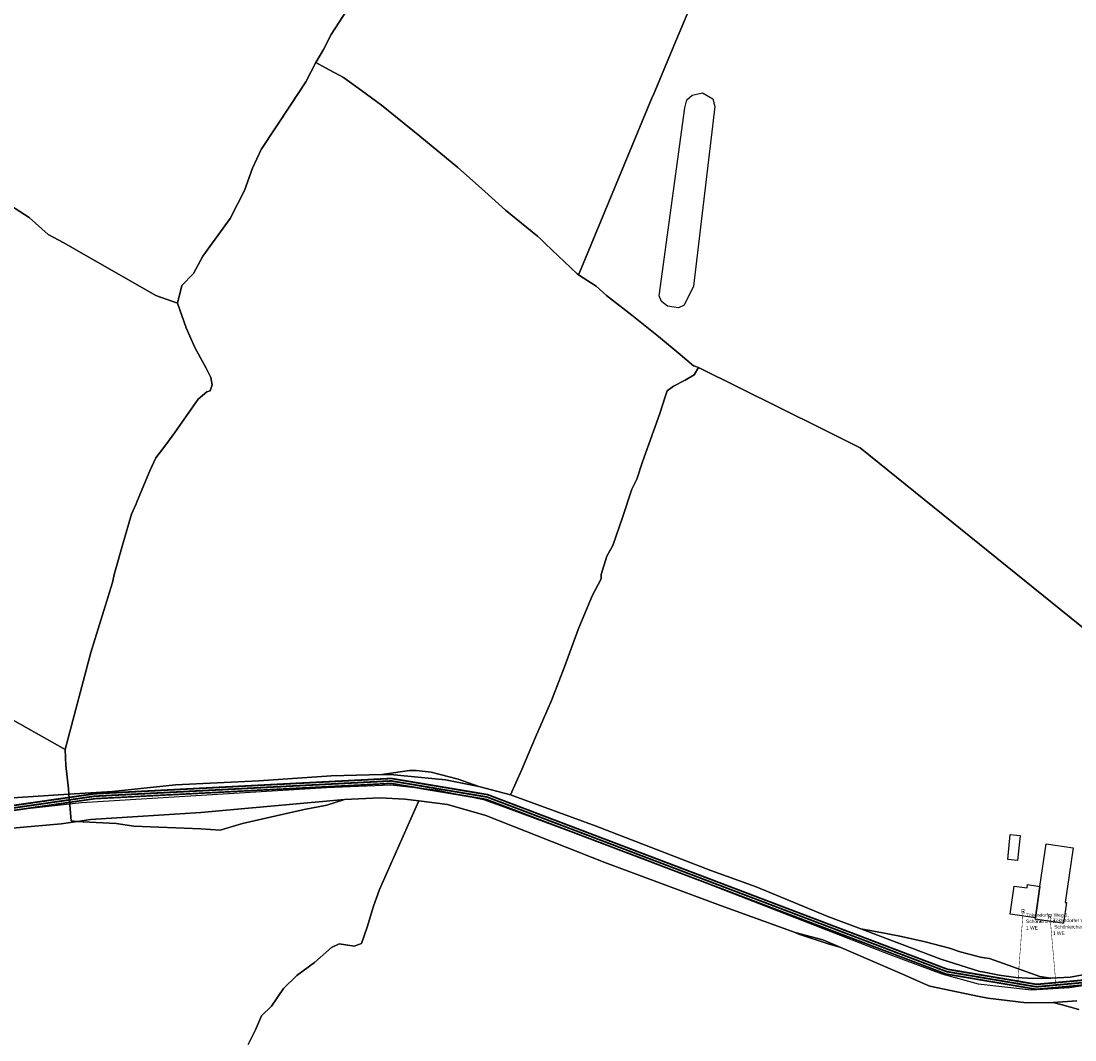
# Model space of a CAD drawing. Extents: x 577960 to 582939, y 6017202 to 6023066.
# Tile 210 of 217: x 581551 to 581980, y 6021247 to 6021661. Entities that reach past the tile are written whole.
import ezdxf
from ezdxf.enums import TextEntityAlignment as Align

# ---------------------------------------------------------------- set-up
doc = ezdxf.new("R2010")
doc.units = 0
doc.header["$MEASUREMENT"] = 0
doc.linetypes.add('D', pattern=[0])
for name, color, linetype in [('BER_Symbol', 7, 'D'), ('BER_Text', 7, 'D'), ('BF__ACCESS', 7, 'D'), ('EF', 7, 'D'), ('LI__FLUR', 7, 'D'), ('LI__GEB', 7, 'Continuous'), ('LI__GEWAESSE', 7, 'D'), ('LI__STRASSE', 7, 'Continuous')]:
    doc.layers.add(name, color=color, linetype=linetype)
doc.styles.add('BER_Symbol', font='TGR01___.TTF')
doc.styles.add('BER_Text', font='arial.ttf')

msp = doc.modelspace()

# ---------------------------------------------------------------- linework, layer by layer
at = {"layer": 'BF__ACCESS', "color": 1, "linetype": 'D', "true_color": 0xff0000, "const_width": 0.7}
for points in [[(581390.847, 6021278.335), (581393.735, 6021280.966), (581525.671, 6021338.873), (581581.316, 6021346.907), (581701.95, 6021353.132), (581741.089, 6021346.56), (581927.934, 6021275.607), (581964.143, 6021269.474), (581992.805, 6021272.079), (582029.775, 6021289.254), (582063.233, 6021318.603), (582066.224, 6021321.647), (582067.832, 6021321.586)], [(581390.847, 6021278.335), (581394.138, 6021280.051), (581525.948, 6021337.903), (581581.413, 6021345.911), (581701.892, 6021352.128), (581740.826, 6021345.59), (581927.67, 6021274.637), (581964.104, 6021268.466), (581993.069, 6021271.099), (582030.327, 6021288.408), (582063.92, 6021317.876), (582066.938, 6021320.947), (582067.832, 6021321.586)]]:
    msp.add_lwpolyline(points, dxfattribs=at)
at = {"layer": 'BF__ACCESS', "color": 4, "linetype": 'D', "true_color": 0x00ffff, "const_width": 0.657}
msp.add_lwpolyline([(581390.847, 6021278.335), (581394.541, 6021279.136), (581526.225, 6021336.933), (581581.51, 6021344.915), (581701.834, 6021351.124), (581740.563, 6021344.62), (581927.406, 6021273.667), (581964.065, 6021267.458), (581993.333, 6021270.119), (582030.879, 6021287.562), (582064.581, 6021317.125), (582067.682, 6021320.272), (582067.832, 6021321.586)], dxfattribs=at)
at = {"layer": 'EF', "color": 102, "linetype": 'D', "true_color": 0x15d72e, "const_width": 0.194}
msp.add_lwpolyline([(581958.69, 6021299.21), (581956.503, 6021269.753)], dxfattribs=at)
at = {"layer": 'EF', "color": 1, "linetype": 'D', "true_color": 0xff0000, "const_width": 0.194}
msp.add_lwpolyline([(581969.6, 6021297.01), (581972.054, 6021269.189)], dxfattribs=at)
at = {"layer": 'LI__FLUR', "color": 8, "linetype": 'D', "true_color": 0x808080}
for p, q in [((581832.51, 6021688.652), (581817.827, 6021653.406)), ((581817.827, 6021653.406), (581832.51, 6021688.652)), ((581677.474, 6021655.347), (581695.686, 6021683.536)), ((581695.686, 6021683.536), (581677.474, 6021655.347)), ((581674.355, 6021649.32), (581677.474, 6021655.347)), ((581677.474, 6021655.347), (581674.355, 6021649.32)), ((581817.827, 6021653.406), (581808.601, 6021631.244)), ((581808.601, 6021631.244), (581817.827, 6021653.406)), ((581671.337, 6021644.022), (581674.355, 6021649.32)), ((581674.355, 6021649.32), (581671.337, 6021644.022)), ((581671.337, 6021644.022), (581667.249, 6021636.235)), ((581667.249, 6021636.235), (581671.337, 6021644.022)), ((581675.225, 6021641.923), (581671.337, 6021644.022)), ((581671.337, 6021644.022), (581675.225, 6021641.923)), ((581682.552, 6021637.954), (581675.225, 6021641.923)), ((581675.225, 6021641.923), (581682.552, 6021637.954)), ((581667.249, 6021636.235), (581660.941, 6021626.749)), ((581660.941, 6021626.749), (581667.249, 6021636.235)), ((581689.849, 6021632.646), (581682.552, 6021637.954)), ((581682.552, 6021637.954), (581689.849, 6021632.646)), ((581697.986, 6021626.728), (581689.849, 6021632.646)), ((581689.849, 6021632.646), (581697.986, 6021626.728)), ((581808.601, 6021631.244), (581807.621, 6021629.205)), ((581807.621, 6021629.205), (581808.601, 6021631.244)), ((581660.941, 6021626.749), (581655.184, 6021617.932)), ((581655.184, 6021617.932), (581660.941, 6021626.749)), ((581713.56, 6021614.033), (581697.986, 6021626.728)), ((581697.986, 6021626.728), (581713.56, 6021614.033)), ((581807.621, 6021629.205), (581779.194, 6021560.562)), ((581779.194, 6021560.562), (581807.621, 6021629.205)), ((581655.184, 6021617.932), (581649.027, 6021608.726)), ((581649.027, 6021608.726), (581655.184, 6021617.932)), ((581729.024, 6021601.427), (581713.56, 6021614.033)), ((581713.56, 6021614.033), (581729.024, 6021601.427)), ((581649.027, 6021608.726), (581645.548, 6021601.109)), ((581645.548, 6021601.109), (581649.027, 6021608.726)), ((581645.548, 6021601.109), (581642.33, 6021591.992)), ((581642.33, 6021591.992), (581645.548, 6021601.109)), ((581738.63, 6021592.84), (581729.024, 6021601.427)), ((581729.024, 6021601.427), (581738.63, 6021592.84)), ((581642.33, 6021591.992), (581636.452, 6021580.646)), ((581636.452, 6021580.646), (581642.33, 6021591.992)), ((581748.296, 6021584.033), (581738.63, 6021592.84)), ((581738.63, 6021592.84), (581748.296, 6021584.033)), ((581539.812, 6021590.664), (581554.726, 6021581.018)), ((581554.726, 6021581.018), (581539.812, 6021590.664)), ((581761.391, 6021573.437), (581748.296, 6021584.033)), ((581748.296, 6021584.033), (581761.391, 6021573.437)), ((581554.726, 6021581.018), (581562.553, 6021574.15)), ((581562.553, 6021574.15), (581554.726, 6021581.018)), ((581636.452, 6021580.646), (581625.367, 6021565.372)), ((581625.367, 6021565.372), (581636.452, 6021580.646)), ((581562.553, 6021574.15), (581568.93, 6021570.711)), ((581568.93, 6021570.711), (581562.553, 6021574.15)), ((581568.93, 6021570.711), (581573.398, 6021568.162)), ((581573.398, 6021568.162), (581568.93, 6021570.711)), ((581762.511, 6021572.377), (581761.391, 6021573.437)), ((581761.391, 6021573.437), (581762.511, 6021572.377)), ((581764.6, 6021570.388), (581762.511, 6021572.377)), ((581762.511, 6021572.377), (581764.6, 6021570.388)), ((581777.455, 6021558.133), (581764.6, 6021570.388)), ((581764.6, 6021570.388), (581777.455, 6021558.133)), ((581573.398, 6021568.162), (581606.255, 6021549.359)), ((581606.255, 6021549.359), (581573.398, 6021568.162)), ((581625.367, 6021565.372), (581621.579, 6021558.295)), ((581621.579, 6021558.295), (581625.367, 6021565.372)), ((581621.579, 6021558.295), (581616.811, 6021553.357)), ((581616.811, 6021553.357), (581621.579, 6021558.295)), ((581778.054, 6021557.803), (581777.455, 6021558.133)), ((581777.455, 6021558.133), (581778.054, 6021557.803)), ((581779.194, 6021560.562), (581778.054, 6021557.803)), ((581778.054, 6021557.803), (581779.194, 6021560.562)), ((581785.182, 6021553.204), (581778.054, 6021557.803)), ((581778.054, 6021557.803), (581785.182, 6021553.204)), ((581616.811, 6021553.357), (581615.042, 6021546.18)), ((581615.042, 6021546.18), (581616.811, 6021553.357)), ((581789.36, 6021549.386), (581785.182, 6021553.204)), ((581785.182, 6021553.204), (581789.36, 6021549.386)), ((581606.255, 6021549.359), (581615.042, 6021546.18)), ((581615.042, 6021546.18), (581606.255, 6021549.359)), ((581799.616, 6021541.299), (581789.36, 6021549.386)), ((581789.36, 6021549.386), (581799.616, 6021541.299)), ((581615.042, 6021546.18), (581618.61, 6021536.204)), ((581618.61, 6021536.204), (581615.042, 6021546.18)), ((581810.541, 6021532.672), (581799.616, 6021541.299)), ((581799.616, 6021541.299), (581810.541, 6021532.672)), ((581618.61, 6021536.204), (581622.089, 6021528.187)), ((581622.089, 6021528.187), (581618.61, 6021536.204)), ((581819.368, 6021525.444), (581810.541, 6021532.672)), ((581810.541, 6021532.672), (581819.368, 6021525.444)), ((581622.089, 6021528.187), (581626.747, 6021519.85)), ((581626.747, 6021519.85), (581622.089, 6021528.187)), ((581824.716, 6021520.746), (581819.368, 6021525.444)), ((581819.368, 6021525.444), (581824.716, 6021520.746)), ((581626.747, 6021519.85), (581628.557, 6021515.991)), ((581628.557, 6021515.991), (581626.747, 6021519.85)), ((581825.246, 6021520.586), (581824.716, 6021520.746)), ((581824.716, 6021520.746), (581825.246, 6021520.586)), ((581825.066, 6021517.137), (581826.725, 6021520.136)), ((581826.725, 6021520.136), (581825.066, 6021517.137)), ((581826.725, 6021520.136), (581825.246, 6021520.586)), ((581825.246, 6021520.586), (581826.725, 6021520.136)), ((581826.725, 6021520.136), (581876.815, 6021495.265)), ((581876.815, 6021495.265), (581826.725, 6021520.136)), ((581628.557, 6021515.991), (581629.106, 6021513.062)), ((581629.106, 6021513.062), (581628.557, 6021515.991)), ((581816.589, 6021512.569), (581821.397, 6021514.938)), ((581821.397, 6021514.938), (581816.589, 6021512.569)), ((581821.397, 6021514.938), (581825.066, 6021517.137)), ((581825.066, 6021517.137), (581821.397, 6021514.938)), ((581626.997, 6021510.153), (581623.479, 6021507.204)), ((581623.479, 6021507.204), (581626.997, 6021510.153)), ((581628.327, 6021510.563), (581626.997, 6021510.153)), ((581626.997, 6021510.153), (581628.327, 6021510.563)), ((581629.106, 6021513.062), (581628.327, 6021510.563)), ((581628.327, 6021510.563), (581629.106, 6021513.062)), ((581813.281, 6021508.121), (581814.09, 6021510.56)), ((581814.09, 6021510.56), (581813.281, 6021508.121)), ((581814.09, 6021510.56), (581816.589, 6021512.569)), ((581816.589, 6021512.569), (581814.09, 6021510.56)), ((581623.479, 6021507.204), (581620.65, 6021503.126)), ((581620.65, 6021503.126), (581623.479, 6021507.204)), ((581811.082, 6021501.444), (581813.281, 6021508.121)), ((581813.281, 6021508.121), (581811.082, 6021501.444)), ((581620.65, 6021503.126), (581613.953, 6021493.75)), ((581613.953, 6021493.75), (581620.65, 6021503.126)), ((581804.035, 6021481.811), (581811.082, 6021501.444)), ((581811.082, 6021501.444), (581804.035, 6021481.811)), ((581613.953, 6021493.75), (581610.255, 6021488.702)), ((581610.255, 6021488.702), (581613.953, 6021493.75)), ((581876.815, 6021495.265), (581892.508, 6021487.478)), ((581892.508, 6021487.478), (581876.815, 6021495.265)), ((581610.255, 6021488.702), (581606.206, 6021483.444)), ((581606.206, 6021483.444), (581610.255, 6021488.702)), ((581892.508, 6021487.478), (581970.541, 6021424.457)), ((581970.541, 6021424.457), (581892.508, 6021487.478)), ((581606.206, 6021483.444), (581603.817, 6021478.086)), ((581603.817, 6021478.086), (581606.206, 6021483.444)), ((581801.696, 6021474.684), (581804.035, 6021481.811)), ((581804.035, 6021481.811), (581801.696, 6021474.684)), ((581603.817, 6021478.086), (581598.72, 6021465.741)), ((581598.72, 6021465.741), (581603.817, 6021478.086)), ((581799.717, 6021470.605), (581801.696, 6021474.684)), ((581801.696, 6021474.684), (581799.717, 6021470.605)), ((581795.919, 6021459.15), (581799.717, 6021470.605)), ((581799.717, 6021470.605), (581795.919, 6021459.15)), ((581598.27, 6021464.751), (581596.361, 6021460.513)), ((581596.361, 6021460.513), (581598.27, 6021464.751)), ((581598.72, 6021465.741), (581598.27, 6021464.751)), ((581598.27, 6021464.751), (581598.72, 6021465.741)), ((581596.361, 6021460.513), (581592.972, 6021448.807)), ((581592.972, 6021448.807), (581596.361, 6021460.513)), ((581792.02, 6021447.744), (581795.919, 6021459.15)), ((581795.919, 6021459.15), (581792.02, 6021447.744)), ((581592.972, 6021448.807), (581589.264, 6021435.992)), ((581589.264, 6021435.992), (581592.972, 6021448.807)), ((581789.521, 6021443.496), (581792.02, 6021447.744)), ((581792.02, 6021447.744), (581789.521, 6021443.496)), ((581787.212, 6021436.049), (581789.521, 6021443.496)), ((581789.521, 6021443.496), (581787.212, 6021436.049)), ((581589.264, 6021435.992), (581588.674, 6021432.773)), ((581588.674, 6021432.773), (581589.264, 6021435.992)), ((581783.734, 6021427.552), (581787.243, 6021434.239)), ((581787.243, 6021434.239), (581783.734, 6021427.552)), ((581787.243, 6021434.239), (581787.212, 6021436.049)), ((581787.212, 6021436.049), (581787.243, 6021434.239)), ((581588.674, 6021432.773), (581579.849, 6021404.324)), ((581579.849, 6021404.324), (581588.674, 6021432.773)), ((581781.555, 6021422.424), (581783.734, 6021427.552)), ((581783.734, 6021427.552), (581781.555, 6021422.424)), ((581970.541, 6021424.457), (582076.75, 6021338.681)), ((582076.75, 6021338.681), (581970.541, 6021424.457)), ((581777.807, 6021413.607), (581781.555, 6021422.424)), ((581781.555, 6021422.424), (581777.807, 6021413.607)), ((581772.279, 6021398.483), (581777.807, 6021413.607)), ((581777.807, 6021413.607), (581772.279, 6021398.483)), ((581579.849, 6021404.324), (581569.444, 6021364.959)), ((581569.444, 6021364.959), (581579.849, 6021404.324)), ((581767.022, 6021384.808), (581772.279, 6021398.483)), ((581772.279, 6021398.483), (581767.022, 6021384.808)), ((581760.595, 6021369.854), (581767.022, 6021384.808)), ((581767.022, 6021384.808), (581760.595, 6021369.854)), ((581569.444, 6021364.959), (581548.272, 6021376.815)), ((581548.272, 6021376.815), (581569.444, 6021364.959)), ((581754.947, 6021356.789), (581760.595, 6021369.854)), ((581760.595, 6021369.854), (581754.947, 6021356.789)), ((581569.444, 6021364.959), (581569.724, 6021358.452)), ((581569.724, 6021358.452), (581569.444, 6021364.959)), ((581569.724, 6021358.452), (581570.753, 6021348.855)), ((581570.753, 6021348.855), (581569.724, 6021358.452)), ((581699.035, 6021354.883), (581709.358, 6021356.349)), ((581709.358, 6021356.349), (581699.035, 6021354.883)), ((581709.358, 6021356.349), (581712.026, 6021356.325)), ((581712.026, 6021356.325), (581709.358, 6021356.349)), ((581712.026, 6021356.325), (581718.195, 6021355.746)), ((581718.195, 6021355.746), (581712.026, 6021356.325)), ((581750.439, 6021346.423), (581754.947, 6021356.789)), ((581754.947, 6021356.789), (581750.439, 6021346.423)), ((581648.131, 6021352.113), (581614.225, 6021350.604)), ((581614.225, 6021350.604), (581648.131, 6021352.113)), ((581677.489, 6021354.232), (581648.131, 6021352.113)), ((581648.131, 6021352.113), (581677.489, 6021354.232)), ((581698.051, 6021354.691), (581677.489, 6021354.232)), ((581677.489, 6021354.232), (581698.051, 6021354.691)), ((581698.051, 6021354.691), (581699.035, 6021354.883)), ((581699.035, 6021354.883), (581698.051, 6021354.691)), ((581701.659, 6021354.771), (581698.051, 6021354.691)), ((581698.051, 6021354.691), (581701.659, 6021354.771)), ((581724.01, 6021352.541), (581701.659, 6021354.771)), ((581701.659, 6021354.771), (581724.01, 6021352.541)), ((581718.195, 6021355.746), (581729.129, 6021352.806)), ((581729.129, 6021352.806), (581718.195, 6021355.746)), ((581737.444, 6021349.802), (581724.01, 6021352.541)), ((581724.01, 6021352.541), (581737.444, 6021349.802)), ((581729.129, 6021352.806), (581737.444, 6021349.802)), ((581737.444, 6021349.802), (581729.129, 6021352.806)), ((581570.753, 6021348.855), (581570.923, 6021346.716)), ((581570.923, 6021346.716), (581570.753, 6021348.855)), ((581588.686, 6021347.856), (581570.923, 6021346.716)), ((581570.923, 6021346.716), (581588.686, 6021347.856)), ((581614.225, 6021350.604), (581588.686, 6021347.856)), ((581588.686, 6021347.856), (581614.225, 6021350.604)), ((581750.439, 6021346.423), (581737.444, 6021349.802)), ((581737.444, 6021349.802), (581750.439, 6021346.423)), ((581536.128, 6021344.478), (581570.923, 6021346.716)), ((581570.923, 6021346.716), (581536.128, 6021344.478)), ((581570.923, 6021346.716), (581571.153, 6021343.917)), ((581571.153, 6021343.917), (581570.923, 6021346.716)), ((581571.153, 6021343.917), (581571.803, 6021335.87)), ((581571.803, 6021335.87), (581571.153, 6021343.917)), ((581633.438, 6021340.098), (581682.927, 6021344.565)), ((581682.927, 6021344.565), (581633.438, 6021340.098)), ((581675.81, 6021342.266), (581682.927, 6021344.565)), ((581682.927, 6021344.565), (581675.81, 6021342.266)), ((581682.927, 6021344.565), (581697.341, 6021345.215)), ((581697.341, 6021345.215), (581682.927, 6021344.565)), ((581697.341, 6021345.215), (581707.417, 6021344.655)), ((581707.417, 6021344.655), (581697.341, 6021345.215)), ((581707.417, 6021344.655), (581713.125, 6021344.025)), ((581713.125, 6021344.025), (581707.417, 6021344.655)), ((581713.125, 6021344.025), (581709.326, 6021335.528)), ((581709.326, 6021335.528), (581713.125, 6021344.025)), ((581713.125, 6021344.025), (581724.77, 6021342.505)), ((581724.77, 6021342.505), (581713.125, 6021344.025)), ((581785.145, 6021333.758), (581750.439, 6021346.423)), ((581750.439, 6021346.423), (581785.145, 6021333.758)), ((581598.902, 6021337.689), (581624.501, 6021339.288)), ((581624.501, 6021339.288), (581598.902, 6021337.689)), ((581624.501, 6021339.288), (581633.438, 6021340.098)), ((581633.438, 6021340.098), (581624.501, 6021339.288)), ((581650.97, 6021337.039), (581666.494, 6021340.527)), ((581666.494, 6021340.527), (581650.97, 6021337.039)), ((581666.494, 6021340.527), (581675.81, 6021342.266)), ((581675.81, 6021342.266), (581666.494, 6021340.527)), ((581724.77, 6021342.505), (581740.333, 6021338.077)), ((581740.333, 6021338.077), (581724.77, 6021342.505)), ((581567.795, 6021334.641), (581546.334, 6021332.832)), ((581546.334, 6021332.832), (581567.795, 6021334.641)), ((581574.482, 6021335.68), (581567.795, 6021334.641)), ((581567.795, 6021334.641), (581574.482, 6021335.68)), ((581571.803, 6021335.87), (581574.482, 6021335.68)), ((581574.482, 6021335.68), (581571.803, 6021335.87)), ((581574.482, 6021335.68), (581579.65, 6021336.48)), ((581579.65, 6021336.48), (581574.482, 6021335.68)), ((581574.482, 6021335.68), (581576.661, 6021335.52)), ((581576.661, 6021335.52), (581574.482, 6021335.68)), ((581576.661, 6021335.52), (581590.136, 6021334.88)), ((581590.136, 6021334.88), (581576.661, 6021335.52)), ((581579.65, 6021336.48), (581598.902, 6021337.689)), ((581598.902, 6021337.689), (581579.65, 6021336.48)), ((581590.136, 6021334.88), (581597.353, 6021333.681)), ((581597.353, 6021333.681), (581590.136, 6021334.88)), ((581632.338, 6021332.091), (581641.414, 6021334.84)), ((581641.414, 6021334.84), (581632.338, 6021332.091)), ((581641.414, 6021334.84), (581650.97, 6021337.039)), ((581650.97, 6021337.039), (581641.414, 6021334.84)), ((581709.326, 6021335.528), (581706.158, 6021328.401)), ((581706.158, 6021328.401), (581709.326, 6021335.528)), ((581740.333, 6021338.077), (581788.724, 6021319.053)), ((581788.724, 6021319.053), (581740.333, 6021338.077)), ((581597.353, 6021333.681), (581624.501, 6021332.681)), ((581624.501, 6021332.681), (581597.353, 6021333.681)), ((581624.501, 6021332.681), (581632.338, 6021332.091)), ((581632.338, 6021332.091), (581624.501, 6021332.681)), ((581831.786, 6021315.774), (581785.145, 6021333.758)), ((581785.145, 6021333.758), (581831.786, 6021315.774)), ((581706.158, 6021328.401), (581697.122, 6021308.049)), ((581697.122, 6021308.049), (581706.158, 6021328.401)), ((581788.724, 6021319.053), (581835.644, 6021301.449)), ((581835.644, 6021301.449), (581788.724, 6021319.053)), ((581850.258, 6021309.126), (581831.786, 6021315.774)), ((581831.786, 6021315.774), (581850.258, 6021309.126)), ((581879.356, 6021297.05), (581850.258, 6021309.126)), ((581850.258, 6021309.126), (581879.356, 6021297.05)), ((581697.122, 6021308.049), (581694.653, 6021301.261)), ((581694.653, 6021301.261), (581697.122, 6021308.049)), ((581694.653, 6021301.261), (581692.084, 6021292.725)), ((581692.084, 6021292.725), (581694.653, 6021301.261)), ((581835.644, 6021301.449), (581865.992, 6021290.592)), ((581865.992, 6021290.592), (581835.644, 6021301.449)), ((581892.792, 6021291.995), (581879.356, 6021297.05)), ((581879.356, 6021297.05), (581892.792, 6021291.995)), ((581692.084, 6021292.725), (581689.855, 6021286.127)), ((581689.855, 6021286.127), (581692.084, 6021292.725)), ((581892.792, 6021291.995), (581903.047, 6021290.152)), ((581925.268, 6021279.776), (581892.792, 6021291.995)), ((581903.047, 6021290.152), (581892.792, 6021291.995)), ((581892.792, 6021291.995), (581925.268, 6021279.776)), ((581867.511, 6021289.907), (581865.992, 6021290.592)), ((581865.992, 6021290.592), (581877.357, 6021287.603)), ((581865.992, 6021290.592), (581867.511, 6021289.907)), ((581877.357, 6021287.603), (581865.992, 6021290.592)), ((581879.892, 6021285.796), (581867.511, 6021289.907)), ((581867.511, 6021289.907), (581879.892, 6021285.796)), ((581877.357, 6021287.603), (581884.558, 6021284.474)), ((581884.558, 6021284.474), (581877.357, 6021287.603)), ((581903.047, 6021290.152), (581909.294, 6021288.912)), ((581909.294, 6021288.912), (581903.047, 6021290.152)), ((581909.294, 6021288.912), (581918.85, 6021286.703)), ((581918.85, 6021286.703), (581909.294, 6021288.912)), ((581677.59, 6021284.398), (581670.763, 6021278.36)), ((581670.763, 6021278.36), (581677.59, 6021284.398)), ((581680.779, 6021285.987), (581677.59, 6021284.398)), ((581677.59, 6021284.398), (581680.779, 6021285.987)), ((581686.896, 6021284.928), (581680.779, 6021285.987)), ((581680.779, 6021285.987), (581686.896, 6021284.928)), ((581689.855, 6021286.127), (581686.896, 6021284.928)), ((581686.896, 6021284.928), (581689.855, 6021286.127)), ((581884.558, 6021284.474), (581879.892, 6021285.796)), ((581879.892, 6021285.796), (581884.558, 6021284.474)), ((581884.558, 6021284.474), (581909.614, 6021273.588)), ((581909.614, 6021273.588), (581884.558, 6021284.474)), ((581918.85, 6021286.703), (581928.816, 6021284.164)), ((581928.816, 6021284.164), (581918.85, 6021286.703)), ((581928.816, 6021284.164), (581933.034, 6021282.674)), ((581933.034, 6021282.674), (581928.816, 6021284.164)), ((581941.121, 6021274.737), (581925.268, 6021279.776)), ((581925.268, 6021279.776), (581941.121, 6021274.737)), ((581933.034, 6021282.674), (581941.321, 6021280.486)), ((581941.321, 6021280.486), (581933.034, 6021282.674)), ((581941.321, 6021280.486), (581942.937, 6021280.234)), ((581942.937, 6021280.234), (581941.321, 6021280.486)), ((581942.937, 6021280.234), (581944.989, 6021279.915)), ((581944.989, 6021279.915), (581942.937, 6021280.234)), ((581944.989, 6021279.915), (581965.461, 6021272.708)), ((581965.461, 6021272.708), (581944.989, 6021279.915)), ((581670.763, 6021278.36), (581663.546, 6021273.073)), ((581663.546, 6021273.073), (581670.763, 6021278.36)), ((581942.172, 6021274.533), (581941.121, 6021274.737)), ((581941.121, 6021274.737), (581942.172, 6021274.533)), ((581948.998, 6021273.208), (581942.172, 6021274.533)), ((581942.172, 6021274.533), (581948.998, 6021273.208)), ((581663.546, 6021273.073), (581658.159, 6021267.725)), ((581658.159, 6021267.725), (581663.546, 6021273.073)), ((581909.614, 6021273.588), (581919.211, 6021269.453)), ((581919.211, 6021269.453), (581909.614, 6021273.588)), ((581955.695, 6021272.328), (581948.998, 6021273.208)), ((581948.998, 6021273.208), (581955.695, 6021272.328)), ((581962.832, 6021271.918), (581955.695, 6021272.328)), ((581955.695, 6021272.328), (581962.832, 6021271.918)), ((581969.989, 6021271.948), (581962.832, 6021271.918)), ((581962.832, 6021271.918), (581969.989, 6021271.948)), ((581965.461, 6021272.708), (581969.989, 6021271.948)), ((581969.989, 6021271.948), (581965.461, 6021272.708)), ((581977.856, 6021272.457), (581969.989, 6021271.948)), ((581969.989, 6021271.948), (581977.856, 6021272.457)), ((581985.313, 6021273.697), (581977.856, 6021272.457)), ((581977.856, 6021272.457), (581985.313, 6021273.697)), ((581658.159, 6021267.725), (581653.311, 6021260.578)), ((581653.311, 6021260.578), (581658.159, 6021267.725)), ((581919.211, 6021269.453), (581920.82, 6021268.76)), ((581920.82, 6021268.76), (581919.211, 6021269.453)), ((581920.82, 6021268.76), (581940.831, 6021264.54)), ((581940.831, 6021264.54), (581920.82, 6021268.76)), ((581940.831, 6021264.54), (581944.29, 6021263.811)), ((581944.29, 6021263.811), (581940.831, 6021264.54)), ((581944.29, 6021263.811), (581960.023, 6021261.932)), ((581960.023, 6021261.932), (581944.29, 6021263.811)), ((581960.023, 6021261.932), (581970.869, 6021262.101)), ((581970.869, 6021262.101), (581960.023, 6021261.932)), ((581970.869, 6021262.101), (581980.505, 6021262.771)), ((581980.505, 6021262.771), (581970.869, 6021262.101)), ((581974.567, 6021261.152), (581970.869, 6021262.101)), ((581970.869, 6021262.101), (581974.567, 6021261.152)), ((581653.311, 6021260.578), (581649.153, 6021256.629)), ((581649.153, 6021256.629), (581653.311, 6021260.578)), ((581981.305, 6021259.322), (581974.567, 6021261.152)), ((581974.567, 6021261.152), (581981.305, 6021259.322)), ((581649.153, 6021256.629), (581646.794, 6021251.001)), ((581646.794, 6021251.001), (581649.153, 6021256.629)), ((581646.794, 6021251.001), (581643.735, 6021245.044)), ((581643.735, 6021245.044), (581646.794, 6021251.001))]:
    msp.add_line(p, q, dxfattribs=at)
at = {"layer": 'LI__GEB', "color": 5, "linetype": 'D', "true_color": 0x0000ff}
for p, q in [((581952.436, 6021320.16), (581953.465, 6021330.316)), ((581953.465, 6021330.316), (581957.414, 6021329.916)), ((581957.414, 6021329.916), (581956.384, 6021319.76)), ((581965.491, 6021309.278), (581967.983, 6021326.554)), ((581967.983, 6021326.554), (581978.958, 6021324.97)), ((581978.958, 6021324.97), (581975.753, 6021302.745)), ((581956.384, 6021319.76), (581952.436, 6021320.16)), ((581953.408, 6021298.048), (581955.043, 6021309.382)), ((581955.043, 6021309.382), (581960.284, 6021308.626)), ((581960.284, 6021308.626), (581960.482, 6021310)), ((581960.482, 6021310), (581965.491, 6021309.278)), ((581965.491, 6021309.278), (581963.658, 6021296.569)), ((581963.658, 6021296.569), (581965.491, 6021309.278)), ((581976.295, 6021302.667), (581975.088, 6021294.3)), ((581975.753, 6021302.745), (581976.295, 6021302.667)), ((581963.658, 6021296.569), (581953.408, 6021298.048)), ((581963.57, 6021295.961), (581963.658, 6021296.569)), ((581974.558, 6021294.376), (581963.57, 6021295.961)), ((581975.088, 6021294.3), (581974.558, 6021294.376))]:
    msp.add_line(p, q, dxfattribs=at)
at = {"layer": 'LI__GEWAESSE', "color": 161, "linetype": 'D', "true_color": 0x55aaff}
for p, q in [((581822.036, 6021628.825), (581824.245, 6021630.814)), ((581824.245, 6021630.814), (581828.353, 6021631.694)), ((581828.353, 6021631.694), (581832.592, 6021629.285)), ((581810.752, 6021549.225), (581821.176, 6021625.626)), ((581821.176, 6021625.626), (581822.036, 6021628.825)), ((581833.431, 6021626.126), (581824.716, 6021553.124)), ((581832.592, 6021629.285), (581833.431, 6021626.126)), ((581824.716, 6021553.124), (581820.938, 6021545.487)), ((581811.741, 6021546.926), (581810.752, 6021549.225)), ((581814.24, 6021545.067), (581811.741, 6021546.926)), ((581818.678, 6021544.347), (581814.24, 6021545.067)), ((581820.938, 6021545.487), (581818.678, 6021544.347))]:
    msp.add_line(p, q, dxfattribs=at)
at = {"layer": 'LI__STRASSE', "color": 251, "linetype": 'D', "true_color": 0x656464}
for p, q in [((581576.096, 6021343.312), (581675.625, 6021349.47)), ((581675.625, 6021349.47), (581701.69, 6021350.512)), ((581701.69, 6021350.512), (581720.227, 6021348.56)), ((581720.227, 6021348.56), (581739.342, 6021344.616)), ((581537.341, 6021339.082), (581576.096, 6021343.312)), ((581739.342, 6021344.616), (581748.02, 6021341.423)), ((581748.02, 6021341.423), (581803.665, 6021320.949)), ((581803.665, 6021320.949), (581904.569, 6021281.574)), ((581904.569, 6021281.574), (581925.615, 6021273.802)), ((581925.615, 6021273.802), (581940.461, 6021269.697)), ((581977.52, 6021268.156), (581993.293, 6021270.468)), ((581940.461, 6021269.697), (581962.046, 6021267.246)), ((581962.046, 6021267.246), (581977.52, 6021268.156))]:
    msp.add_line(p, q, dxfattribs=at)

# ---------------------------------------------------------------- texts
at = {"layer": 'BER_Symbol', "color": 5, "true_color": 0x0000ff, "style": 'BER_Symbol'}
for p in [(581958.69, 6021299.21), (581969.6, 6021297.01)]:
    msp.add_text('R', height=1.667, dxfattribs=at).set_placement(p, align=Align.MIDDLE_CENTER)
at = {"layer": 'BER_Text', "color": 5, "true_color": 0x0000ff, "char_height": 1.417, "width": 70, "attachment_point": 1, "line_spacing_factor": 1.1, "style": 'BER_Text'}
for s, insert in [('Tökendorfer Weg 1, \\PSchönkirchen\\P1 WE', (581959.857, 6021298.377)), ('Tökendorfer Weg 1a,\\P Schönkirchen\\P1 WE', (581970.767, 6021296.177))]:
    msp.add_mtext(s, dxfattribs=dict(at, insert=insert))

doc.saveas('drawing.dxf')
